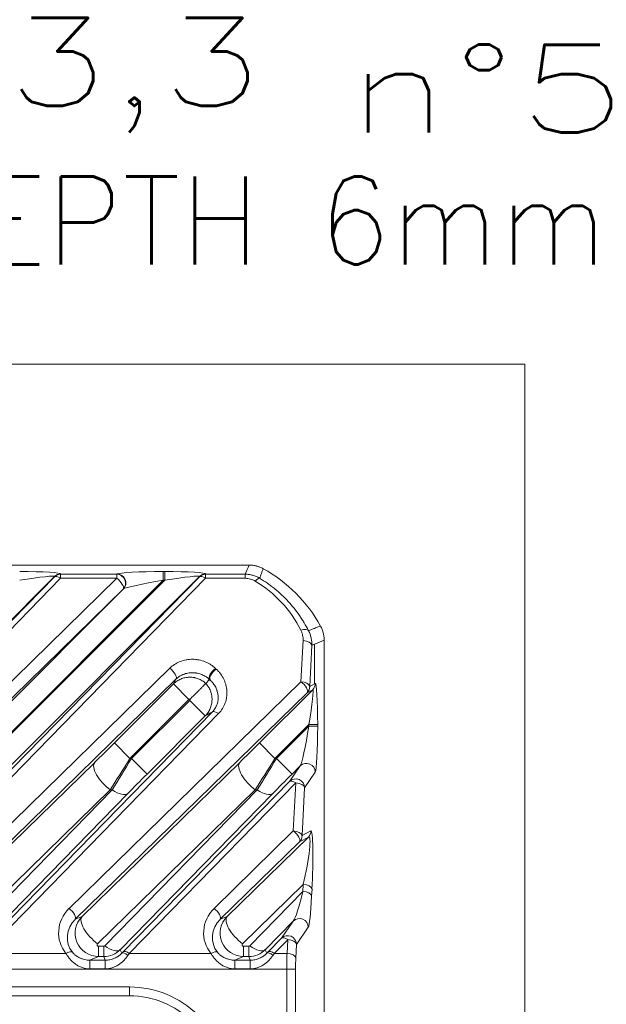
# Model space of a CAD drawing. Header units: millimetres. Extents: x 4 to 837, y 5 to 589.
# Tile 163 of 164: x 728 to 749, y 358 to 392. Entities that reach past the tile are written whole.
import ezdxf

# ---------------------------------------------------------------- set-up
doc = ezdxf.new("R2010")
doc.units = ezdxf.units.MM
doc.layers.add('1', color=7, linetype='Continuous', true_color=0xffffff)
doc.styles.add('ideas_simplex', font='simplex.shx')
doc.dimstyles.get("Standard").update_dxf_attribs({"dimtxt": 0.18, "dimasz": 0.18, "dimexe": 0.18, "dimexo": 0.0625, "dimgap": 0.09, "dimtad": 0, "dimtih": 1, "dimtoh": 1, "dimdec": 4, "dimzin": 0, "dimdsep": 46, "dimtxsty": 'Standard', "dimcen": 0.09, "dimadec": 0, "dimazin": 0, "dimtfac": 1, "dimtdec": 4, "dimtofl": 0, "dimtmove": 0, "dimatfit": 3, "dimfxl": 1, "dimtolj": 1, "dimtzin": 0, "dimarcsym": 0})

# ---------------------------------------------------------------- blocks, each defined once
blk = doc.blocks.new('_U1')
at = {"layer": '1', "color": 27, "lineweight": 13}
for p, q in [((694.436451, 322.161547), (720.798828, 390.483113)), ((720.798828, 390.483113), (722.798828, 390.483113))]:
    blk.add_line(p, q, dxfattribs=at)
at = {"layer": '1', "color": 27, "lineweight": 18}
for points in [[(698.324324, 332.237481), (698.910771, 335.226776), (699.897806, 334.845926)], [(697.136363, 329.158723), (696.549915, 326.169427), (695.562881, 326.550278)]]:
    blk.add_solid(points, dxfattribs=at)
at = {"layer": '1', "color": 87, "linetype": 'Continuous', "lineweight": 25, "char_height": 3, "attachment_point": 7, "line_spacing_factor": 1.204819, "style": 'ideas_simplex'}
for s, insert in [('\\W1.4646;n°5', (739.637828, 388.118113)), ('\\W1.1484;M', (724.457828, 388.118113)), ('\\W1.3647;3,3', (728.027828, 388.118113))]:
    blk.add_mtext(s, dxfattribs=dict(at, insert=insert))

msp = doc.modelspace()

# ---------------------------------------------------------------- linework, layer by layer
at = {"layer": '1', "color": 251, "linetype": 'Continuous', "lineweight": 18}
for q in [(632.039, 380.215), (745.744, 241.504)]:
    msp.add_line((745.744, 380.215), q, dxfattribs=at)
at = {"layer": '1', "color": 143, "linetype": 'Continuous', "lineweight": 18}
for p, q in [((718.861, 373.359), (736.329, 373.359)), ((727.078, 360.156), (735.074, 368.343)), ((732.249, 358.659), (697.549, 358.659))]:
    msp.add_line(p, q, dxfattribs=at)
at = {"layer": '1', "color": 143, "linetype": 'Continuous', "lineweight": 13}
for p, q in [((729.9, 373.055), (729.896, 373.046)), ((729.896, 373.046), (731.814, 373.046)), ((729.896, 372.907), (729.896, 373.046)), ((731.814, 373.046), (731.826, 373.055)), ((731.814, 372.907), (731.814, 373.046)), ((733.394, 373.138), (733.449, 373.138)), ((733.394, 372.839), (733.394, 373.138)), ((733.449, 372.839), (733.449, 373.138)), ((734.85, 373.055), (734.845, 373.046)), ((734.845, 373.046), (736.198, 373.046)), ((734.845, 372.907), (734.845, 373.046)), ((736.198, 372.907), (736.198, 373.046)), ((721.249, 364.323), (729.684, 372.959)), ((729.896, 372.907), (721.461, 364.271)), ((721.721, 363.044), (731.814, 372.907)), ((722.723, 360.765), (734.633, 372.959)), ((734.845, 372.907), (722.935, 360.712)), ((729.688, 372.968), (726.822, 370.101)), ((733.394, 372.839), (727.312, 366.757)), ((727.366, 366.757), (733.449, 372.839)), ((734.638, 372.968), (727.897, 366.226)), ((729.684, 372.959), (729.688, 372.968)), ((731.814, 372.907), (729.896, 372.907)), ((733.449, 372.839), (733.394, 372.839)), ((734.633, 372.959), (734.638, 372.968)), ((736.198, 372.907), (734.845, 372.907)), ((732.026, 372.535), (721.933, 362.672)), ((726.782, 367.287), (732.038, 372.544)), ((732.038, 372.544), (732.026, 372.535)), ((738.099, 369.375), (738.171, 370.78)), ((738.47, 370.621), (738.398, 369.215)), ((738.566, 370.661), (738.566, 369.307)), ((725.232, 361.639), (733.62, 369.835)), ((733.833, 369.464), (725.445, 361.267)), ((730.182, 361.639), (738.099, 369.375)), ((731.731, 367.287), (733.744, 369.3)), ((733.744, 369.3), (734.274, 368.77)), ((736.681, 367.287), (738.5, 369.106)), ((738.5, 369.106), (738.311, 369.003)), ((738.398, 369.215), (738.566, 369.307)), ((738.566, 369.307), (738.587, 369.318)), ((738.311, 369.003), (730.394, 361.267)), ((734.274, 368.77), (732.261, 366.757)), ((732.316, 366.757), (734.302, 368.742)), ((734.302, 368.742), (734.832, 368.212)), ((735.286, 368.291), (727.29, 360.104)), ((734.832, 368.212), (732.846, 366.226)), ((738.371, 367.916), (737.211, 366.757)), ((737.266, 366.757), (738.371, 367.862)), ((738.371, 367.862), (738.371, 367.916)), ((738.371, 367.916), (738.67, 367.916)), ((738.371, 367.862), (738.67, 367.862)), ((738.67, 367.916), (738.67, 367.862)), ((731.731, 367.287), (732.261, 366.757)), ((736.681, 367.287), (737.211, 366.757)), ((732.261, 366.757), (732.316, 366.757)), ((732.316, 366.757), (732.846, 366.226)), ((737.211, 366.757), (737.266, 366.757)), ((737.796, 366.226), (737.266, 366.757)), ((725.678, 361.364), (731.058, 366.62)), ((730.628, 361.364), (736.008, 366.62)), ((737.71, 365.973), (738.076, 366.506)), ((738.076, 366.506), (737.796, 366.226)), ((738.587, 366.294), (738.221, 365.761)), ((731.588, 365.691), (726.209, 360.434)), ((726.453, 360.362), (731.657, 365.691)), ((736.538, 365.691), (731.158, 360.434)), ((731.402, 360.362), (736.607, 365.691)), ((731.657, 365.691), (731.588, 365.691)), ((732.028, 360.156), (737.71, 365.973)), ((737.922, 365.921), (732.24, 360.104)), ((736.607, 365.691), (736.538, 365.691)), ((737.838, 364.283), (737.922, 365.921)), ((738.221, 365.761), (738.137, 364.123)), ((732.187, 365.56), (726.983, 360.231)), ((737.137, 365.56), (731.933, 360.231)), ((735.132, 361.639), (737.838, 364.283)), ((735.578, 361.364), (738.354, 364.076)), ((738.354, 364.076), (738.05, 363.911)), ((738.137, 364.123), (738.441, 364.288)), ((738.05, 363.911), (735.344, 361.267)), ((738.177, 362.455), (736.108, 360.434)), ((738.164, 362.217), (738.177, 362.455)), ((738.476, 362.295), (738.463, 362.057)), ((736.352, 360.362), (738.164, 362.217)), ((730.394, 361.267), (730.628, 361.364)), ((735.344, 361.267), (735.578, 361.364)), ((737.837, 361.209), (736.882, 360.231)), ((737.436, 360.625), (737.837, 361.209)), ((738.348, 360.997), (737.947, 360.413)), ((736.978, 360.156), (737.436, 360.625)), ((731.19, 360.347), (731.367, 360.347)), ((731.19, 359.997), (731.19, 360.347)), ((731.367, 359.997), (731.367, 360.347)), ((736.14, 360.347), (736.317, 360.347)), ((736.14, 360.347), (736.14, 359.997)), ((736.317, 360.347), (736.317, 359.997)), ((737.648, 360.572), (737.19, 360.104)), ((737.624, 360.104), (737.648, 360.572)), ((737.947, 360.413), (737.923, 359.944)), ((727.29, 360.104), (730.077, 360.104)), ((731.19, 359.997), (730.892, 359.873)), ((731.367, 359.997), (731.19, 359.997)), ((731.418, 359.873), (731.367, 359.997)), ((731.933, 360.231), (731.983, 360.11)), ((732.24, 360.104), (735.027, 360.104)), ((736.14, 359.997), (735.842, 359.873)), ((736.317, 359.997), (736.14, 359.997)), ((736.368, 359.873), (736.317, 359.997)), ((736.882, 360.231), (736.933, 360.11)), ((737.19, 360.104), (737.624, 360.104)), ((730.892, 359.575), (730.892, 359.873)), ((730.892, 359.873), (731.418, 359.873)), ((731.418, 359.575), (731.418, 359.873)), ((735.842, 359.873), (736.368, 359.873)), ((735.842, 359.873), (735.842, 359.575)), ((736.368, 359.873), (736.368, 359.575)), ((737.615, 359.571), (697.549, 359.571)), ((731.418, 359.575), (730.892, 359.575)), ((736.368, 359.575), (735.842, 359.575)), ((737.615, 262.148), (737.615, 359.571)), ((737.615, 359.571), (737.914, 359.571)), ((737.914, 359.571), (737.914, 262.148)), ((697.549, 358.959), (732.249, 358.959)), ((732.249, 358.659), (732.249, 358.959))]:
    msp.add_line(p, q, dxfattribs=at)
at = {"layer": '1', "color": 143, "linetype": 'Continuous', "lineweight": 18}
for centre, radius, start, end in [((734.392, 368.859), 5, 28.9415, 61.0585), ((732.249, 355.659), 3, 45, 90)]:
    msp.add_arc(centre, radius, start, end, dxfattribs=at)
at = {"layer": '1', "color": 143, "linetype": 'Continuous', "lineweight": 13}
msp.add_arc((732.249, 355.659), 3.3, 45, 90, dxfattribs=at)
for centre, major_axis, ratio, start_param, end_param in [((728.414, 373.052), (-1.487, -0.005), 0.057298, 3.110158, 4.654774), ((729.896, 372.747), (-0.263, 0.143), 0.995743, 5.20921, 5.995239), ((729.9, 372.756), (-0.263, 0.143), 0.995743, 5.20921, 5.995239), ((731.814, 372.747), (0.17, -0.247), 0.98985, 0.185255, 2.534841), ((733.308, 373.052), (-1.487, -0.005), 0.057298, 4.654774, 6.199391), ((731.826, 372.756), (0.17, -0.247), 0.98985, 0.185255, 2.534841), ((733.363, 373.052), (-1.487, -0.005), 0.057298, 3.110158, 4.654774), ((734.845, 372.747), (-0.263, 0.143), 0.995743, 5.20921, 5.995239), ((734.85, 372.756), (-0.263, 0.143), 0.995743, 5.20921, 5.995239), ((728.414, 372.753), (-1.276, -0.218), 0.054067, 3.091563, 4.636179), ((729.896, 372.747), (0.215, -0.21), 0.410893, 1.952429, 3.112876), ((731.814, 372.747), (0.21, -0.215), 0.402972, 0.028606, 1.961924), ((733.308, 372.753), (-1.276, -0.218), 0.054067, 4.636179, 6.180796), ((733.363, 372.753), (-1.276, -0.218), 0.054067, 3.091563, 4.636179), ((734.845, 372.747), (0.215, -0.21), 0.410893, 1.952429, 3.112876), ((736.54, 372.652), (-0.155, -0.257), 0.310007, 3.233394, 4.238803), ((734.392, 369.249), (0, -4.162), 0.99848, 2.04083, 2.598244), ((738.097, 370.974), (-0.268, -0.136), 0.489828, 3.24173, 4.468862), ((738.171, 370.621), (-0.3, 0.015), 0.532532, 3.237477, 4.739658), ((733.62, 369.676), (-0.21, 0.215), 0.402972, 3.170199, 5.103517), ((735.183, 369.672), (0.206, 0.218), 0.396854, 1.172675, 3.046496), ((735.205, 369.651), (0.202, 0.222), 0.39073, 1.165952, 3.046768), ((736.392, 371.117), (-0.006, -1.765), 0.998479, 5.531015, 5.548085), ((738.099, 369.215), (-0.3, 0.015), 0.532532, 3.237477, 4.739658), ((738.099, 369.215), (0.21, -0.215), 0.402972, 0.028606, 1.961924), ((738.099, 369.215), (0.143, -0.263), 0.995743, 0.287947, 1.073975), ((738.286, 367.831), (-0.218, -1.276), 0.054067, 1.647006, 3.191623), ((738.288, 369.318), (0.143, -0.263), 0.995743, 0.287947, 1.073975), ((738.585, 367.831), (-0.005, -1.487), 0.057298, 1.628411, 3.173027), ((735.286, 368.131), (0.215, -0.21), 0.410893, 1.952429, 3.112876), ((738.286, 367.776), (-0.218, -1.276), 0.054067, 0.10239, 1.647006), ((738.585, 367.776), (-0.005, -1.487), 0.057298, 0.083794, 1.628411), ((731.685, 367.287), (-1.251, -1.25), 0.01851, 1.027137, 1.589317), ((736.635, 367.287), (-1.251, -1.25), 0.01851, 1.027137, 1.589317), ((732.215, 366.757), (-1.25, -2), 0.016642, 1.019021, 1.581201), ((732.363, 366.757), (-1.25, -2), 0.016642, 4.722794, 5.284974), ((737.165, 366.757), (-1.25, -2), 0.016642, 1.019021, 1.581201), ((737.312, 366.757), (-1.25, -2), 0.016642, 4.722794, 5.284974), ((731.588, 366.09), (0.524, -0.536), 0.402972, 3.170199, 5.103517), ((736.538, 366.09), (0.524, -0.536), 0.402972, 3.170199, 5.103517), ((738.288, 366.294), (-0.247, 0.17), 0.98985, 3.748344, 6.09793), ((732.893, 366.226), (-1.251, -1.25), 0.01851, 4.730909, 5.29309), ((737.842, 366.226), (-1.251, -1.25), 0.01851, 4.730909, 5.29309), ((737.922, 365.761), (-0.247, 0.17), 0.98985, 3.748344, 6.09793), ((737.922, 365.761), (0.215, -0.21), 0.410893, 1.952429, 3.112876), ((731.657, 366.09), (0.537, -0.524), 0.410893, 5.094022, 6.254469), ((736.607, 366.09), (-0.537, 0.524), 0.410893, 1.952429, 3.112876), ((737.922, 365.761), (-0.3, 0.015), 0.532532, 3.237477, 4.739658), ((738.399, 362.78), (-0.045, -1.509), 0.063255, 1.245187, 3.178505), ((737.838, 364.123), (-0.3, 0.015), 0.532532, 3.237477, 4.739658), ((737.838, 364.123), (0.21, -0.215), 0.402972, 0.028606, 1.961924), ((737.838, 364.123), (0.143, -0.263), 0.995743, 0.287947, 1.073975), ((738.1, 362.78), (-0.275, -1.304), 0.109108, 1.341506, 3.274824), ((738.142, 364.288), (0.143, -0.263), 0.995743, 0.287947, 1.073975), ((738.177, 362.295), (-0.3, 0.015), 0.532532, 3.237477, 4.739658), ((738.088, 362.539), (-0.283, -1.349), 0.104536, 0.191461, 1.351908), ((738.164, 362.057), (-0.3, 0.015), 0.532532, 3.237477, 4.739658), ((738.387, 362.539), (-0.048, -1.549), 0.06186, 0.096019, 1.256466), ((730.93, 360.849), (-0.663, -0.922), 0.956601, 4.531368, 6.04417), ((730.182, 361.479), (-0.21, 0.215), 0.402972, 3.170199, 5.103517), ((735.88, 360.849), (-0.663, -0.922), 0.956601, 4.531368, 6.04417), ((735.132, 361.479), (0.21, -0.215), 0.402972, 0.028606, 1.961924), ((731.192, 360.798), (-0.164, -0.784), 0.997285, 4.133421, 6.487962), ((731.158, 360.833), (0.524, -0.536), 0.402972, 3.170199, 5.103517), ((736.142, 360.798), (-0.164, -0.784), 0.997285, 4.133421, 6.487962), ((736.108, 360.833), (-0.524, 0.536), 0.402972, 0.028606, 1.961924), ((738.049, 360.997), (-0.247, 0.17), 0.98985, 3.748344, 6.09793), ((730.93, 360.689), (-0.495, -0.674), 0.940695, 4.534045, 6.046848), ((735.88, 360.689), (-0.495, -0.674), 0.940695, 4.534045, 6.046848), ((737.648, 360.413), (-0.247, 0.17), 0.98985, 3.748344, 6.09793), ((737.648, 360.413), (0.215, -0.21), 0.410893, 1.952429, 3.112876), ((731.192, 360.398), (-0.0301, -0.0419), 0.956601, 4.531368, 6.88591), ((731.367, 360.398), (-0.0102, 0.0499), 0.981792, 2.942892, 3.728006), ((731.402, 360.762), (-0.537, 0.524), 0.410893, 1.952429, 3.112876), ((736.142, 360.398), (-0.0301, -0.0419), 0.956601, 4.531368, 6.88591), ((736.317, 360.398), (-0.0102, 0.0499), 0.981792, 2.942892, 3.728006), ((736.352, 360.762), (0.537, -0.524), 0.410893, 5.094022, 6.254469), ((737.648, 360.413), (-0.3, 0.015), 0.532532, 3.237477, 4.739658), ((730.077, 359.944), (-0.23, -0.193), 0.434741, 3.213233, 4.362835), ((731.367, 360.798), (-0.091, 0.795), 0.999179, 3.027559, 3.812674), ((731.633, 359.783), (-0.7, -0.7), 0.01851, 2.075627, 2.151498), ((732.195, 359.898), (0.214, -0.21), 0.353168, 1.90413, 3.113609), ((732.24, 359.944), (0.215, -0.21), 0.410893, 1.952429, 3.112876), ((731.845, 359.571), (-0.7, -1), 0.017395, 2.069286, 2.145158), ((735.027, 359.944), (0.23, 0.193), 0.434741, 0.07164, 1.221243), ((736.317, 360.798), (-0.091, 0.795), 0.999179, 3.027559, 3.812674), ((736.583, 359.783), (-0.7, -0.7), 0.01851, 2.075625, 2.151497), ((737.145, 359.898), (-0.214, 0.21), 0.353168, 5.045722, 6.255202), ((737.19, 359.944), (-0.215, 0.21), 0.410893, 5.094022, 6.254469), ((736.795, 359.571), (-0.7, -1), 0.017395, 2.069287, 2.145158), ((737.672, 359.571), (0, -1), 0.056911, 4.150209, 4.712389), ((737.624, 359.944), (-0.3, 0.015), 0.532532, 3.237477, 4.739658), ((737.971, 359.571), (0, -0.7), 0.081301, 4.150209, 4.712389)]:
    msp.add_ellipse(centre, major_axis=major_axis, ratio=ratio, start_param=start_param, end_param=end_param, dxfattribs=at)
for points in [[(736.198, 373.046), (736.242, 373.151), (736.285, 373.255), (736.329, 373.359)], [(738.892, 370.797), (738.783, 370.752), (738.675, 370.706), (738.566, 370.661)], [(738.566, 370.661), (738.534, 370.648), (738.502, 370.634), (738.47, 370.621)], [(733.744, 369.3), (733.774, 369.354), (733.803, 369.409), (733.833, 369.464)], [(734.97, 369.462), (734.954, 369.439), (734.939, 369.415), (734.924, 369.392)], [(734.924, 369.392), (734.948, 369.407), (734.972, 369.422), (734.995, 369.438)], [(734.995, 369.438), (734.987, 369.446), (734.978, 369.454), (734.97, 369.462)], [(735.074, 368.343), (734.993, 368.299), (734.912, 368.255), (734.832, 368.212)]]:
    msp.add_open_spline(points, degree=3, dxfattribs=at)
for points, knots in [([(736.198, 373.046), (736.242, 373.046), (736.328, 373.04), (736.412, 373.023), (736.474, 373.006), (736.495, 372.999), (736.535, 372.985), (736.555, 372.977), (736.613, 372.952), (736.651, 372.933), (736.688, 372.912)], [0, 0, 0, 0, 0.25, 0.5, 0.5, 0.625, 0.625, 0.75, 0.75, 1, 1, 1, 1]), ([(736.811, 373.235), (736.79, 373.18), (736.769, 373.125), (736.748, 373.07), (736.748, 373.07), (736.728, 373.017), (736.708, 372.964), (736.688, 372.912)], [0, 0, 0, 0, 0.509199, 0.509199, 0.510675, 0.510675, 1, 1, 1, 1]), ([(736.54, 372.812), (736.515, 372.827), (736.489, 372.84), (736.435, 372.864), (736.407, 372.874), (736.349, 372.89), (736.29, 372.903), (736.229, 372.907), (736.198, 372.907)], [0, 0, 0, 0, 0.25, 0.25, 0.5, 0.5, 0.75, 1, 1, 1, 1]), ([(736.688, 372.912), (736.78, 372.856), (736.87, 372.797), (737.001, 372.705), (737.044, 372.673), (737.129, 372.609), (737.171, 372.576), (737.375, 372.408), (737.526, 372.265), (737.803, 371.964), (737.93, 371.806), (738.075, 371.598), (738.103, 371.557), (738.158, 371.472), (738.184, 371.429), (738.262, 371.299), (738.311, 371.211), (738.356, 371.122)], [0, 0, 0, 0, 0.125, 0.125, 0.1875, 0.1875, 0.25, 0.25, 0.5, 0.5, 0.75, 0.75, 0.8125, 0.8125, 0.875, 0.875, 1, 1, 1, 1]), ([(738.171, 370.78), (738.174, 370.841), (738.169, 370.901), (738.151, 370.99), (738.143, 371.019), (738.128, 371.063), (738.123, 371.077), (738.111, 371.106), (738.104, 371.12), (738.097, 371.134)], [0, 0, 0, 0, 0.5, 0.5, 0.75, 0.75, 0.875, 0.875, 1, 1, 1, 1]), ([(738.356, 371.122), (738.383, 371.132), (738.41, 371.142), (738.491, 371.173), (738.546, 371.194), (738.656, 371.236), (738.712, 371.258), (738.767, 371.279)], [0, 0, 0, 0, 0.193849, 0.193849, 0.594745, 0.594745, 1, 1, 1, 1]), ([(738.356, 371.122), (738.367, 371.103), (738.376, 371.083), (738.394, 371.042), (738.402, 371.022), (738.425, 370.96), (738.437, 370.919), (738.455, 370.835), (738.469, 370.75), (738.471, 370.664), (738.47, 370.621)], [0, 0, 0, 0, 0.125, 0.125, 0.25, 0.25, 0.5, 0.5, 0.75, 1, 1, 1, 1]), ([(733.62, 369.835), (733.669, 369.883), (733.723, 369.926), (733.811, 369.984), (733.842, 370.002), (733.889, 370.026), (733.906, 370.034), (733.938, 370.049), (733.955, 370.056), (734.038, 370.09), (734.108, 370.11), (734.2, 370.127), (734.218, 370.13), (734.255, 370.135), (734.31, 370.142), (734.402, 370.145), (734.476, 370.141), (734.531, 370.135), (734.55, 370.133), (734.586, 370.127), (734.605, 370.124), (734.694, 370.106), (734.764, 370.085), (734.847, 370.051), (734.864, 370.044), (734.896, 370.028), (734.913, 370.02), (734.96, 369.996), (734.991, 369.978), (735.079, 369.921), (735.133, 369.879), (735.183, 369.832)], [0, 0, 0, 0, 0.125, 0.125, 0.1875, 0.1875, 0.21875, 0.21875, 0.25, 0.25, 0.375, 0.375, 0.40625, 0.40625, 0.4375, 0.5, 0.5625, 0.5625, 0.59375, 0.59375, 0.625, 0.625, 0.75, 0.75, 0.78125, 0.78125, 0.8125, 0.8125, 0.875, 0.875, 1, 1, 1, 1]), ([(734.97, 369.462), (734.934, 369.495), (734.896, 369.524), (734.833, 369.564), (734.811, 369.577), (734.766, 369.6), (734.742, 369.611), (734.67, 369.641), (734.619, 369.656), (734.553, 369.67), (734.54, 369.672), (734.513, 369.676), (734.499, 369.678), (734.458, 369.683), (734.403, 369.686), (734.349, 369.684), (734.294, 369.679), (734.267, 369.676), (734.186, 369.661), (734.134, 369.646), (734.073, 369.621), (734.061, 369.616), (734.037, 369.605), (734.025, 369.6), (733.991, 369.582), (733.947, 369.556), (733.906, 369.527), (733.868, 369.496), (733.85, 369.48), (733.833, 369.464)], [0, 0, 0, 0, 0.125, 0.125, 0.1875, 0.1875, 0.25, 0.25, 0.375, 0.375, 0.40625, 0.40625, 0.4375, 0.4375, 0.5, 0.5625, 0.5625, 0.625, 0.625, 0.75, 0.75, 0.78125, 0.78125, 0.8125, 0.8125, 0.875, 0.9375, 0.9375, 1, 1, 1, 1]), ([(735.205, 369.811), (735.233, 369.786), (735.259, 369.759), (735.297, 369.718), (735.309, 369.704), (735.332, 369.675), (735.343, 369.661), (735.397, 369.588), (735.434, 369.527), (735.48, 369.432), (735.494, 369.399), (735.512, 369.35), (735.518, 369.333), (735.528, 369.3), (735.533, 369.283), (735.555, 369.199), (735.566, 369.131), (735.573, 369.028), (735.573, 368.993), (735.571, 368.942), (735.57, 368.924), (735.567, 368.89), (735.565, 368.873), (735.553, 368.787), (735.537, 368.72), (735.508, 368.637), (735.501, 368.621), (735.487, 368.588), (735.48, 368.572), (735.457, 368.524), (735.44, 368.493), (735.383, 368.402), (735.339, 368.344), (735.286, 368.291)], [0, 0, 0, 0, 0.0625, 0.0625, 0.09375, 0.09375, 0.125, 0.125, 0.25, 0.25, 0.3125, 0.3125, 0.34375, 0.34375, 0.375, 0.375, 0.5, 0.5, 0.5625, 0.5625, 0.59375, 0.59375, 0.625, 0.625, 0.75, 0.75, 0.78125, 0.78125, 0.8125, 0.8125, 0.875, 0.875, 1, 1, 1, 1]), ([(733.744, 369.3), (733.781, 369.336), (733.82, 369.368), (733.883, 369.41), (733.904, 369.423), (733.949, 369.448), (733.973, 369.459), (734.043, 369.489), (734.091, 369.504), (734.166, 369.52), (734.191, 369.524), (734.242, 369.53), (734.268, 369.531), (734.344, 369.533), (734.394, 369.529), (734.457, 369.518), (734.47, 369.515), (734.495, 369.51), (734.507, 369.507), (734.544, 369.496), (734.568, 369.489), (734.64, 369.461), (734.685, 369.439), (734.74, 369.405), (734.751, 369.398), (734.772, 369.384), (734.803, 369.361), (734.832, 369.337), (734.851, 369.319)], [0, 0, 0, 0, 0.125, 0.125, 0.1875, 0.1875, 0.25, 0.25, 0.375, 0.375, 0.4375, 0.4375, 0.5, 0.5, 0.625, 0.625, 0.65625, 0.65625, 0.6875, 0.6875, 0.75, 0.75, 0.875, 0.875, 0.90625, 0.90625, 0.9375, 1, 1, 1, 1]), ([(735.074, 368.343), (735.113, 368.383), (735.146, 368.426), (735.186, 368.493), (735.198, 368.516), (735.214, 368.551), (735.219, 368.563), (735.229, 368.586), (735.233, 368.598), (735.253, 368.658), (735.264, 368.706), (735.271, 368.768), (735.272, 368.78), (735.273, 368.804), (735.274, 368.817), (735.274, 368.854), (735.273, 368.878), (735.267, 368.951), (735.258, 369), (735.241, 369.059), (735.237, 369.071), (735.229, 369.095), (735.225, 369.107), (735.211, 369.142), (735.201, 369.165), (735.166, 369.233), (735.139, 369.277), (735.099, 369.329), (735.09, 369.339), (735.073, 369.36), (735.064, 369.37), (735.036, 369.4), (735.016, 369.419), (734.995, 369.438)], [0, 0, 0, 0, 0.125, 0.125, 0.1875, 0.1875, 0.21875, 0.21875, 0.25, 0.25, 0.375, 0.375, 0.40625, 0.40625, 0.4375, 0.4375, 0.5, 0.5, 0.625, 0.625, 0.65625, 0.65625, 0.6875, 0.6875, 0.75, 0.75, 0.875, 0.875, 0.90625, 0.90625, 0.9375, 0.9375, 1, 1, 1, 1]), ([(734.851, 369.319), (734.869, 369.3), (734.885, 369.281), (734.909, 369.25), (734.916, 369.24), (734.931, 369.218), (734.938, 369.208), (734.971, 369.153), (734.994, 369.107), (735.021, 369.036), (735.029, 369.012), (735.039, 368.975), (735.042, 368.963), (735.048, 368.937), (735.05, 368.925), (735.061, 368.862), (735.065, 368.812), (735.064, 368.735), (735.062, 368.71), (735.056, 368.659), (735.052, 368.634), (735.036, 368.559), (735.021, 368.511), (734.991, 368.44), (734.98, 368.417), (734.956, 368.372), (734.943, 368.351), (734.9, 368.288), (734.868, 368.248), (734.832, 368.212)], [0, 0, 0, 0, 0.0625, 0.0625, 0.09375, 0.09375, 0.125, 0.125, 0.25, 0.25, 0.3125, 0.3125, 0.34375, 0.34375, 0.375, 0.375, 0.5, 0.5, 0.5625, 0.5625, 0.625, 0.625, 0.75, 0.75, 0.8125, 0.8125, 0.875, 0.875, 1, 1, 1, 1]), ([(734.316, 368.784), (734.309, 368.785), (734.301, 368.784), (734.29, 368.78), (734.287, 368.779), (734.28, 368.775), (734.277, 368.772), (734.274, 368.77)], [0, 0, 0, 0, 0.5, 0.5, 0.75, 0.75, 1, 1, 1, 1]), ([(734.302, 368.742), (734.305, 368.745), (734.307, 368.748), (734.311, 368.754), (734.313, 368.758), (734.316, 368.769), (734.317, 368.776), (734.316, 368.784)], [0, 0, 0, 0, 0.25, 0.25, 0.5, 0.5, 1, 1, 1, 1]), ([(730.892, 359.575), (730.87, 359.575), (730.848, 359.576), (730.804, 359.579), (730.783, 359.582), (730.719, 359.593), (730.677, 359.604), (730.616, 359.625), (730.596, 359.632), (730.556, 359.65), (730.536, 359.659), (730.478, 359.689), (730.441, 359.712), (730.371, 359.761), (730.338, 359.788), (730.291, 359.831), (730.276, 359.846), (730.246, 359.877), (730.231, 359.892), (730.19, 359.94), (730.165, 359.972), (730.118, 360.037), (730.097, 360.07), (730.077, 360.104)], [0, 0, 0, 0, 0.0625, 0.0625, 0.125, 0.125, 0.25, 0.25, 0.3125, 0.3125, 0.375, 0.375, 0.5, 0.5, 0.625, 0.625, 0.6875, 0.6875, 0.75, 0.75, 0.875, 0.875, 1, 1, 1, 1]), ([(730.301, 360.143), (730.316, 360.124), (730.333, 360.106), (730.361, 360.078), (730.371, 360.069), (730.391, 360.051), (730.402, 360.043), (730.424, 360.025), (730.436, 360.017), (730.459, 360.001), (730.471, 359.993), (730.507, 359.971), (730.532, 359.958), (730.571, 359.94), (730.584, 359.935), (730.611, 359.924), (730.624, 359.919), (730.665, 359.905), (730.693, 359.898), (730.749, 359.886), (730.777, 359.881), (730.834, 359.875), (730.863, 359.873), (730.892, 359.873)], [0, 0, 0, 0, 0.125, 0.125, 0.1875, 0.1875, 0.25, 0.25, 0.3125, 0.3125, 0.375, 0.375, 0.5, 0.5, 0.5625, 0.5625, 0.625, 0.625, 0.75, 0.75, 0.875, 0.875, 1, 1, 1, 1]), ([(731.418, 359.873), (731.472, 359.873), (731.525, 359.879), (731.603, 359.894), (731.628, 359.901), (731.667, 359.913), (731.679, 359.917), (731.705, 359.926), (731.717, 359.931), (731.754, 359.947), (731.777, 359.958), (731.812, 359.977), (731.823, 359.984), (731.846, 359.998), (731.857, 360.005), (731.879, 360.02), (731.889, 360.028), (731.91, 360.043), (731.92, 360.051), (731.948, 360.076), (731.966, 360.093), (731.983, 360.11)], [0, 0, 0, 0, 0.25, 0.25, 0.375, 0.375, 0.4375, 0.4375, 0.5, 0.5, 0.625, 0.625, 0.6875, 0.6875, 0.75, 0.75, 0.8125, 0.8125, 0.875, 0.875, 1, 1, 1, 1]), ([(732.195, 360.038), (732.174, 360.008), (732.152, 359.978), (732.104, 359.919), (732.078, 359.89), (731.996, 359.807), (731.936, 359.756), (731.835, 359.691), (731.801, 359.672), (731.728, 359.638), (731.691, 359.623), (731.616, 359.599), (731.577, 359.59), (731.518, 359.581), (731.498, 359.579), (731.458, 359.576), (731.438, 359.575), (731.418, 359.575)], [0, 0, 0, 0, 0.125, 0.125, 0.25, 0.25, 0.5, 0.5, 0.625, 0.625, 0.75, 0.75, 0.875, 0.875, 0.9375, 0.9375, 1, 1, 1, 1]), ([(735.842, 359.575), (735.82, 359.575), (735.798, 359.576), (735.754, 359.579), (735.733, 359.582), (735.669, 359.593), (735.627, 359.604), (735.566, 359.625), (735.545, 359.632), (735.505, 359.65), (735.486, 359.659), (735.428, 359.689), (735.391, 359.712), (735.321, 359.761), (735.288, 359.788), (735.241, 359.831), (735.225, 359.846), (735.195, 359.877), (735.181, 359.892), (735.14, 359.94), (735.114, 359.972), (735.068, 360.037), (735.046, 360.07), (735.027, 360.104)], [0, 0, 0, 0, 0.0625, 0.0625, 0.125, 0.125, 0.25, 0.25, 0.3125, 0.3125, 0.375, 0.375, 0.5, 0.5, 0.625, 0.625, 0.6875, 0.6875, 0.75, 0.75, 0.875, 0.875, 1, 1, 1, 1]), ([(735.25, 360.143), (735.266, 360.124), (735.283, 360.106), (735.311, 360.078), (735.321, 360.069), (735.341, 360.051), (735.352, 360.043), (735.374, 360.025), (735.385, 360.017), (735.409, 360.001), (735.421, 359.993), (735.457, 359.971), (735.482, 359.958), (735.521, 359.94), (735.534, 359.935), (735.56, 359.924), (735.574, 359.919), (735.615, 359.905), (735.643, 359.898), (735.699, 359.886), (735.727, 359.881), (735.784, 359.875), (735.813, 359.873), (735.842, 359.873)], [0, 0, 0, 0, 0.125, 0.125, 0.1875, 0.1875, 0.25, 0.25, 0.3125, 0.3125, 0.375, 0.375, 0.5, 0.5, 0.5625, 0.5625, 0.625, 0.625, 0.75, 0.75, 0.875, 0.875, 1, 1, 1, 1]), ([(736.368, 359.873), (736.422, 359.873), (736.475, 359.879), (736.552, 359.894), (736.578, 359.901), (736.616, 359.913), (736.629, 359.917), (736.654, 359.926), (736.667, 359.931), (736.703, 359.947), (736.727, 359.958), (736.762, 359.977), (736.773, 359.984), (736.796, 359.998), (736.807, 360.005), (736.828, 360.02), (736.839, 360.028), (736.859, 360.043), (736.869, 360.051), (736.898, 360.076), (736.916, 360.093), (736.933, 360.11)], [0, 0, 0, 0, 0.25, 0.25, 0.375, 0.375, 0.4375, 0.4375, 0.5, 0.5, 0.625, 0.625, 0.6875, 0.6875, 0.75, 0.75, 0.8125, 0.8125, 0.875, 0.875, 1, 1, 1, 1]), ([(737.145, 360.038), (737.124, 360.008), (737.102, 359.978), (737.054, 359.919), (737.028, 359.89), (736.946, 359.807), (736.886, 359.756), (736.785, 359.691), (736.75, 359.672), (736.678, 359.638), (736.641, 359.623), (736.566, 359.599), (736.527, 359.59), (736.468, 359.581), (736.448, 359.579), (736.408, 359.576), (736.388, 359.575), (736.368, 359.575)], [0, 0, 0, 0, 0.125, 0.125, 0.25, 0.25, 0.5, 0.5, 0.625, 0.625, 0.75, 0.75, 0.875, 0.875, 0.9375, 0.9375, 1, 1, 1, 1])]:
    msp.add_open_spline(points, degree=3, knots=knots, dxfattribs=at)
at = {"layer": '1', "color": 143, "linetype": 'Continuous', "lineweight": 18}
for points, knots in [([(736.329, 373.359), (736.371, 373.359), (736.455, 373.354), (736.537, 373.338), (736.597, 373.323), (736.617, 373.317), (736.657, 373.304), (736.677, 373.297), (736.736, 373.273), (736.774, 373.255), (736.811, 373.235)], [0, 0, 0, 0, 0.25, 0.5, 0.5, 0.625, 0.625, 0.75, 0.75, 1, 1, 1, 1]), ([(736.812, 373.234), (736.775, 373.255), (736.699, 373.291), (736.619, 373.317), (736.578, 373.327), (736.578, 373.328), (736.577, 373.328)], [0, 0, 0, 0, 0.496879, 0.993758, 0.993758, 1, 1, 1, 1]), ([(738.767, 371.279), (738.788, 371.242), (738.823, 371.166), (738.849, 371.087), (738.865, 371.026), (738.87, 371.006), (738.878, 370.964), (738.881, 370.944), (738.889, 370.881), (738.892, 370.839), (738.892, 370.797)], [0, 0, 0, 0, 0.25, 0.5, 0.5, 0.625, 0.625, 0.75, 0.75, 1, 1, 1, 1]), ([(738.892, 370.796), (738.892, 370.838), (738.886, 370.922), (738.87, 371.004), (738.86, 371.045), (738.86, 371.046), (738.86, 371.046)], [0, 0, 0, 0, 0.496848, 0.993696, 0.993696, 1, 1, 1, 1]), ([(734.851, 369.319), (734.848, 369.316), (734.842, 369.31), (734.829, 369.297), (734.824, 369.292), (734.812, 369.28), (734.805, 369.273), (734.783, 369.251), (734.766, 369.233), (734.736, 369.204), (734.725, 369.193), (734.708, 369.176), (734.703, 369.17), (734.691, 369.159), (734.685, 369.153), (734.654, 369.122), (734.628, 369.096), (734.593, 369.06), (734.585, 369.053), (734.571, 369.039), (734.564, 369.031), (734.541, 369.009), (734.526, 368.994), (734.48, 368.947), (734.448, 368.916), (734.399, 368.867), (734.383, 368.85), (734.358, 368.825), (734.349, 368.817), (734.333, 368.8), (734.324, 368.792), (734.316, 368.784)], [0, 0, 0, 0, 0.125, 0.125, 0.1875, 0.1875, 0.25, 0.25, 0.375, 0.375, 0.4375, 0.4375, 0.46875, 0.46875, 0.5, 0.5, 0.625, 0.625, 0.65625, 0.65625, 0.6875, 0.6875, 0.75, 0.75, 0.875, 0.875, 0.9375, 0.9375, 0.96875, 0.96875, 1, 1, 1, 1])]:
    msp.add_open_spline(points, degree=3, knots=knots, dxfattribs=at)
for points, degree in [([(738.892, 370.797), (738.892, 340.665)], 1), ([(734.851, 369.319), (734.876, 369.343), (734.9, 369.367), (734.924, 369.392)], 3)]:
    msp.add_open_spline(points, degree=degree, dxfattribs=at)

# ---------------------------------------------------------------- texts
at = {"layer": '1', "color": 87, "linetype": 'Continuous', "lineweight": 25, "insert": (724.458, 383.618), "char_height": 3, "attachment_point": 7, "line_spacing_factor": 1.204819, "style": 'ideas_simplex'}
msp.add_mtext('\\W0.9622;DEPTH 6mm', dxfattribs=at)

# ---------------------------------------------------------------- dimensions: what is measured, and where the dimension line sits
at = {"layer": '1', "color": 87, "linetype": 'Continuous', "lineweight": 25}
dim = msp.add_diameter_dim_2p(p1=(697.136, 329.159), p2=(698.324, 332.237), text=' <> \\C87;{\\H1.00x;\\Fsimplex.shx;n°5\\Fsimplex.shx;}\\C87;', dimstyle='Standard', override={"dimtxt": 3, "dimasz": 3, "dimexe": 2, "dimexo": 2.5, "dimgap": 1.5, "dimtih": 1, "dimtoh": 1, "dimdec": 2, "dimlfac": 1, "dimzin": 8, "dimdsep": 44, "dimlunit": 2, "dimpost": '\\C87;M<>', "dimtxsty": 'ideas_simplex', "dimsah": 1, "dimse1": 0, "dimse2": 0, "dimsd1": 0, "dimsd2": 0, "dimclrd": 27, "dimclre": 152, "dimclrt": 87, "dimtol": 0, "dimtm": -0.1, "dimtfac": 0.5, "dimtdec": 2, "dimtofl": 1, "dimtmove": 0, "dimatfit": 2, "dimtzin": 8, "dimlwd": 13, "dimlwe": 13}, dxfattribs=at)
dim.commit()
dim.dimension.update_dxf_attribs({"geometry": '_U1', "text_midpoint": (736.194, 390.483), "dimtype": 163})

doc.saveas('drawing.dxf')
